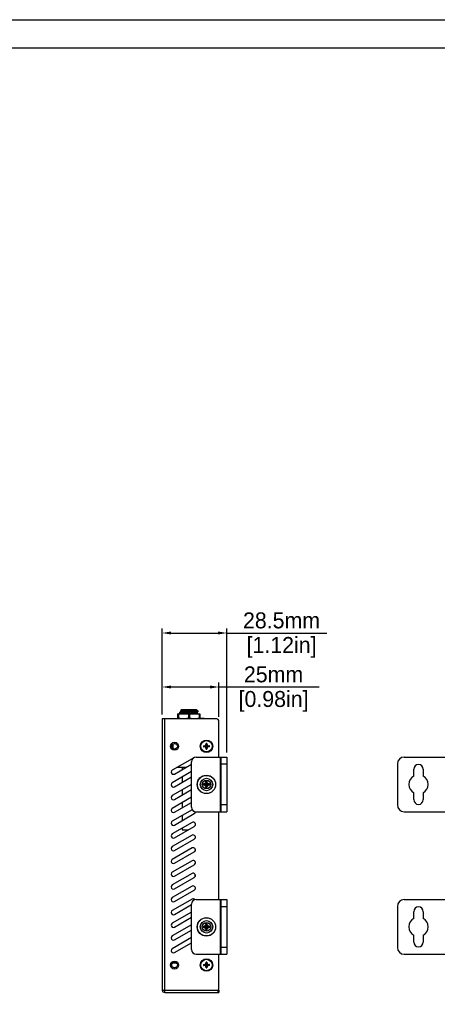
# Model space of a CAD drawing. Header units: millimetres. Extents: x 2497 to 3553, y 296 to 1027.
# Tile 5 of 6: x 3025 to 3208, y 595 to 1027. Entities that reach past the tile are written whole.
import ezdxf

# ---------------------------------------------------------------- set-up
doc = ezdxf.new("R2010")
doc.units = ezdxf.units.MM
for name, color, linetype in [('BOSS-M3X24_DXF_CONTINUOUS_LINE', 7, 'Continuous'), ('DC_GASKET_DXF_CONTINUOUS_LINE', 7, 'Continuous'), ('DC_H0100DC00DXF_CONTINUOUS_LINE', 7, 'Continuous'), ('DC_NUT_DXF_CONTINUOUS_LINE', 7, 'Continuous'), ('IPD5100-000-DXF_CONTINUOUS_LINE', 7, 'Continuous'), ('M0400PA01500DXF_CONTINUOUS_LINE', 7, 'Continuous'), ('M140000M3L70DXF_CONTINUOUS_LINE', 7, 'Continuous'), ('M1400M3L5000DXF_CONTINUOUS_LINE', 7, 'Continuous'), ('M3_L5_BLACK_DXF_CONTINUOUS_LINE', 7, 'Continuous'), ('OP_H0900R828DXF_CONTINUOUS_LINE', 7, 'Continuous'), ('RJ45_H060097DXF_CONTINUOUS_LINE', 7, 'Continuous'), ('标注', 7, 'Continuous')]:
    doc.layers.add(name, color=color, linetype=linetype)
doc.dimstyles.get("Standard").update_dxf_attribs({"dimscale": 2, "dimtxt": 3.5, "dimasz": 2, "dimexe": 1, "dimexo": 1, "dimgap": 1, "dimtad": 1, "dimtoh": 1, "dimdec": 1, "dimdsep": 46, "dimtxsty": 'Standard', "dimcen": 0, "dimclrd": 3, "dimclre": 3, "dimadec": 0, "dimazin": 0, "dimtp": 0.01, "dimtm": 0.01, "dimtfac": 1, "dimtdec": 1, "dimtofl": 0, "dimtmove": 0, "dimatfit": 3, "dimfxl": 1, "dimtfillclr": 256, "dimtolj": 1, "dimarcsym": 0})

# ---------------------------------------------------------------- blocks, each defined once
blk = doc.blocks.new('*D7')
at = {"layer": 'Defpoints', "color": 0}
for p in [(3115.51, 757.72), (3087.01, 720), (3115.51, 703.25)]:
    blk.add_point(p, dxfattribs=at)
at = {"layer": '标注', "color": 3, "lineweight": -2}
for p, q in [((3087.01, 722), (3087.01, 759.72)), ((3091.01, 757.72), (3111.51, 757.72)), ((3115.51, 705.25), (3115.51, 759.72)), ((3115.51, 757.72), (3159.41, 757.72))]:
    blk.add_line(p, q, dxfattribs=at)
at = {"layer": '标注', "color": 3}
for points in [[(3091.01, 758.39), (3091.01, 757.06), (3087.01, 757.72)], [(3111.51, 757.06), (3111.51, 758.39), (3115.51, 757.72)]]:
    blk.add_solid(points, dxfattribs=at)
at = {"layer": '标注', "color": 0, "char_height": 7, "attachment_point": 5}
for s, insert in [('\\A1;28.5mm', (3139.46, 763.22)), ('[1.12in]', (3139.46, 751.41))]:
    blk.add_mtext(s, dxfattribs=dict(at, insert=insert))
blk = doc.blocks.new('*D8')
at = {"layer": 'Defpoints', "color": 0}
for p in [(3112.01, 734.03), (3087.01, 720), (3112.01, 719)]:
    blk.add_point(p, dxfattribs=at)
at = {"layer": '标注', "color": 3, "lineweight": -2}
for p, q in [((3087.01, 722), (3087.01, 736.03)), ((3112.01, 721), (3112.01, 736.03)), ((3091.01, 734.03), (3108.01, 734.03)), ((3112.01, 734.03), (3155.91, 734.03))]:
    blk.add_line(p, q, dxfattribs=at)
at = {"layer": '标注', "color": 3}
for points in [[(3091.01, 734.69), (3091.01, 733.36), (3087.01, 734.03)], [(3108.01, 733.36), (3108.01, 734.69), (3112.01, 734.03)]]:
    blk.add_solid(points, dxfattribs=at)
at = {"layer": '标注', "color": 0, "char_height": 7, "attachment_point": 5}
for s, insert in [('\\A1;25mm', (3135.96, 739.53)), ('[0.98in]', (3135.96, 727.71))]:
    blk.add_mtext(s, dxfattribs=dict(at, insert=insert))

msp = doc.modelspace()

# ---------------------------------------------------------------- linework, layer by layer
for points in [[(2496.52, 1026.9), (3552.58, 1026.9), (3552.58, 295.64), (2496.52, 295.64)], [(3540.17, 308.05), (2508.93, 308.05), (2508.93, 1014.49), (3540.17, 1014.49)]]:
    msp.add_lwpolyline(points, close=True)
at = {"layer": 'BOSS-M3X24_DXF_CONTINUOUS_LINE', "color": 7, "linetype": 'Continuous'}
msp.add_line((3093.51, 612.75), (3091.51, 612.75), dxfattribs=at)
at = {"layer": 'DC_GASKET_DXF_CONTINUOUS_LINE', "color": 7, "linetype": 'Continuous'}
for p, q in [((3092.81, 720), (3092.81, 720.2)), ((3092.81, 720.2), (3104.81, 720.2)), ((3104.81, 720), (3104.81, 720.2))]:
    msp.add_line(p, q, dxfattribs=at)
at = {"layer": 'DC_H0100DC00DXF_CONTINUOUS_LINE', "color": 7, "linetype": 'Continuous'}
for p, q in [((3094.81, 722.56), (3094.81, 722.88)), ((3095.51, 723.29), (3094.83, 722.89)), ((3094.83, 722.55), (3095.42, 722.2)), ((3095.61, 724.2), (3095.07, 723.66)), ((3095.07, 723.66), (3095.08, 723.65)), ((3095.08, 723.65), (3095.49, 723.41)), ((3095.49, 723.42), (3095.49, 723.28)), ((3095.61, 724.2), (3102.01, 724.2)), ((3097.81, 722.42), (3098.14, 722.44)), ((3098.14, 722.44), (3098.17, 722.44)), ((3098.17, 722.44), (3099.48, 722.52)), ((3098.63, 723.57), (3098.73, 723.58)), ((3098.73, 723.58), (3098.81, 723.58)), ((3098.81, 723.58), (3098.88, 723.59)), ((3098.88, 723.59), (3099, 723.59)), ((3099.43, 722.37), (3099.49, 722.37)), ((3099.48, 722.52), (3099.64, 722.53)), ((3099.49, 722.37), (3099.79, 722.39)), ((3099.64, 722.53), (3099.81, 722.54)), ((3099.79, 722.39), (3099.82, 722.39)), ((3102.15, 724.06), (3102.01, 724.2)), ((3102.11, 722.77), (3102.8, 723.17)), ((3102.13, 723.9), (3102.13, 724.03)), ((3102.52, 723.68), (3102.13, 723.9)), ((3102.13, 722.65), (3102.13, 722.78)), ((3102.8, 722.27), (3102.13, 722.65)), ((3102.15, 724.06), (3102.15, 724.05)), ((3102.81, 723.4), (3102.32, 723.4)), ((3102.81, 723.4), (3102.58, 723.64)), ((3102.81, 723.19), (3102.8, 723.17)), ((3102.81, 723.19), (3102.81, 723.4)), ((3102.81, 722.2), (3102.81, 722.25))]:
    msp.add_line(p, q, dxfattribs=at)
for points, knots in [([(3102.72, 723.15), (3102.65, 723.13), (3102.46, 723.1), (3102.12, 723.07), (3101.67, 723.03), (3101.12, 723), (3100.5, 722.96), (3099.82, 722.93), (3099.11, 722.89), (3098.39, 722.86), (3097.68, 722.82), (3097.01, 722.78), (3096.4, 722.75), (3095.87, 722.71), (3095.49, 722.68), (3095.23, 722.66), (3095.09, 722.64), (3094.97, 722.62), (3094.89, 722.6), (3094.84, 722.59), (3094.81, 722.57), (3094.81, 722.56)], [0, 0, 0, 0, 0.028222, 0.071763, 0.129295, 0.198905, 0.278304, 0.364854, 0.455677, 0.547755, 0.638026, 0.723486, 0.801295, 0.86888, 0.923988, 0.946295, 0.964856, 0.979509, 0.990183, 0.996889, 1, 1, 1, 1]), ([(3094.81, 722.88), (3094.81, 722.88), (3094.81, 722.89), (3094.82, 722.89), (3094.83, 722.89)], [0, 0, 0, 0, 0.187992, 1, 1, 1, 1]), ([(3094.81, 722.56), (3094.81, 722.56), (3094.81, 722.55), (3094.82, 722.55), (3094.83, 722.55)], [0, 0, 0, 0, 0.187957, 1, 1, 1, 1]), ([(3094.83, 722.89), (3094.84, 722.9), (3094.87, 722.91), (3094.98, 722.94), (3095.17, 722.96), (3095.46, 722.99), (3095.84, 723.02), (3096.3, 723.05), (3096.82, 723.09), (3097.39, 723.12), (3098.2, 723.16), (3099.24, 723.21), (3100.42, 723.27), (3101.44, 723.33), (3102.06, 723.37), (3102.32, 723.4)], [0, 0, 0, 0, 0.005743, 0.014668, 0.042105, 0.081897, 0.133044, 0.194316, 0.264131, 0.34076, 0.422235, 0.591447, 0.75472, 0.895623, 1, 1, 1, 1]), ([(3102.02, 724.02), (3101.95, 724.01), (3101.76, 723.99), (3101.27, 723.96), (3100.46, 723.92), (3099.34, 723.88), (3098.34, 723.84), (3097.53, 723.82), (3096.96, 723.79), (3096.45, 723.77), (3096, 723.75), (3095.68, 723.73), (3095.46, 723.72), (3095.33, 723.71), (3095.23, 723.7), (3095.16, 723.69), (3095.11, 723.68), (3095.08, 723.67), (3095.07, 723.66)], [0, 0, 0, 0, 0.033122, 0.081017, 0.214057, 0.381229, 0.560895, 0.648359, 0.73064, 0.805275, 0.870092, 0.9232, 0.944901, 0.963166, 0.977855, 0.988893, 0.996255, 1, 1, 1, 1]), ([(3095.49, 723.42), (3095.49, 723.43), (3095.51, 723.44), (3095.56, 723.46), (3095.62, 723.48), (3095.76, 723.5), (3096, 723.53), (3096.35, 723.57), (3096.78, 723.6), (3097.27, 723.64), (3097.82, 723.67), (3098.4, 723.71), (3098.99, 723.74), (3099.75, 723.79), (3100.46, 723.83), (3101.11, 723.88), (3101.49, 723.92), (3101.79, 723.95), (3101.96, 723.98), (3102.02, 723.99)], [0, 0, 0, 0, 0.003427, 0.010164, 0.020711, 0.035129, 0.075231, 0.129282, 0.195614, 0.272078, 0.35622, 0.445311, 0.536474, 0.626746, 0.793078, 0.863766, 0.922974, 0.968865, 1, 1, 1, 1]), ([(3095.51, 723.29), (3095.51, 723.29), (3095.52, 723.3), (3095.54, 723.3), (3095.54, 723.3)], [0, 0, 0, 0, 0.210944, 1, 1, 1, 1]), ([(3095.54, 723.3), (3095.59, 723.32), (3095.71, 723.34), (3095.94, 723.38), (3096.25, 723.41), (3096.63, 723.44), (3097.07, 723.47), (3097.74, 723.52), (3098.27, 723.55), (3098.63, 723.57)], [0, 0, 0, 0, 0.046895, 0.121675, 0.222482, 0.346638, 0.490682, 0.650626, 1, 1, 1, 1]), ([(3095.54, 722.2), (3095.57, 722.21), (3095.66, 722.23), (3095.82, 722.26), (3096.04, 722.29), (3096.44, 722.33), (3097.03, 722.37), (3097.54, 722.4), (3097.81, 722.42)], [0, 0, 0, 0, 0.046505, 0.119038, 0.216398, 0.336987, 0.638194, 1, 1, 1, 1]), ([(3096.78, 722.2), (3096.98, 722.22), (3097.86, 722.28), (3098.75, 722.33), (3099.43, 722.37)], [0, 0, 0, 0, 0.225071, 1, 1, 1, 1]), ([(3099, 723.59), (3099.21, 723.61), (3099.61, 723.63), (3100.19, 723.67), (3100.73, 723.7), (3101.2, 723.74), (3101.58, 723.78), (3101.84, 723.81), (3101.99, 723.84), (3102.06, 723.85), (3102.11, 723.87), (3102.13, 723.89), (3102.13, 723.9)], [0, 0, 0, 0, 0.196728, 0.384351, 0.556164, 0.706124, 0.828855, 0.920196, 0.953055, 0.977111, 0.992414, 1, 1, 1, 1]), ([(3099.81, 722.54), (3100.09, 722.56), (3100.59, 722.59), (3101.19, 722.64), (3101.58, 722.68), (3101.8, 722.7), (3101.97, 722.73), (3102.05, 722.75), (3102.09, 722.76)], [0, 0, 0, 0, 0.361381, 0.662389, 0.783001, 0.880471, 0.953166, 1, 1, 1, 1]), ([(3099.82, 722.39), (3099.98, 722.4), (3100.29, 722.42), (3100.74, 722.46), (3101.13, 722.49), (3101.47, 722.52), (3101.74, 722.55), (3101.94, 722.58), (3102.06, 722.6), (3102.12, 722.62), (3102.13, 722.64), (3102.13, 722.65)], [0, 0, 0, 0, 0.207752, 0.399666, 0.571039, 0.71759, 0.835859, 0.922914, 0.977154, 0.991971, 1, 1, 1, 1]), ([(3102.11, 724.03), (3102.1, 724.03), (3102.07, 724.03), (3102.05, 724.02), (3102.02, 724.02)], [0, 0, 0, 0, 0.208162, 1, 1, 1, 1]), ([(3102.02, 723.99), (3102.03, 724), (3102.06, 724), (3102.08, 724.01), (3102.1, 724.02)], [0, 0, 0, 0, 0.297923, 1, 1, 1, 1]), ([(3102.09, 722.76), (3102.09, 722.76), (3102.1, 722.77), (3102.11, 722.77), (3102.11, 722.77)], [0, 0, 0, 0, 0.282834, 1, 1, 1, 1]), ([(3102.14, 724.04), (3102.13, 724.04), (3102.12, 724.04), (3102.11, 724.03), (3102.11, 724.03)], [0, 0, 0, 0, 0.213349, 1, 1, 1, 1]), ([(3102.32, 723.4), (3102.37, 723.42), (3102.44, 723.44), (3102.53, 723.49), (3102.58, 723.52), (3102.62, 723.58), (3102.59, 723.62), (3102.58, 723.64)], [0, 0, 0, 0, 0.399764, 0.55172, 0.672864, 0.838783, 1, 1, 1, 1]), ([(3102.58, 723.64), (3102.57, 723.64), (3102.55, 723.66), (3102.53, 723.67), (3102.52, 723.68)], [0, 0, 0, 0, 0.217271, 1, 1, 1, 1]), ([(3102.81, 722.25), (3102.81, 722.25), (3102.8, 722.23), (3102.76, 722.22), (3102.72, 722.21), (3102.69, 722.2)], [0, 0, 0, 0, 0.106634, 0.299463, 1, 1, 1, 1]), ([(3102.8, 723.17), (3102.79, 723.17), (3102.77, 723.16), (3102.74, 723.15), (3102.72, 723.15)], [0, 0, 0, 0, 0.178829, 1, 1, 1, 1]), ([(3102.8, 722.27), (3102.8, 722.27), (3102.81, 722.26), (3102.81, 722.26), (3102.81, 722.25)], [0, 0, 0, 0, 0.336659, 1, 1, 1, 1])]:
    msp.add_open_spline(points, degree=3, knots=knots, dxfattribs=at)
for points in [[(3102.1, 724.02), (3102.1, 724.02), (3102.11, 724.02), (3102.11, 724.02)], [(3102.15, 724.05), (3102.15, 724.04), (3102.14, 724.04), (3102.14, 724.04)]]:
    msp.add_open_spline(points, degree=3, dxfattribs=at)
at = {"layer": 'DC_NUT_DXF_CONTINUOUS_LINE', "color": 7, "linetype": 'Continuous'}
for p, q in [((3094.01, 720.2), (3094.01, 722.2)), ((3094.07, 722.2), (3094.01, 722.2)), ((3094.07, 722.2), (3103.55, 722.2)), ((3094.26, 721.99), (3094.26, 720.41)), ((3098.56, 721.99), (3098.56, 720.41)), ((3099.06, 721.99), (3099.06, 720.41)), ((3103.36, 721.99), (3103.36, 720.41)), ((3103.55, 722.2), (3103.61, 722.2)), ((3103.61, 722.2), (3103.61, 720.2))]:
    msp.add_line(p, q, dxfattribs=at)
for points, knots in [([(3094.01, 721.99), (3094.01, 721.99), (3094.02, 721.98), (3094.03, 721.96), (3094.05, 721.96), (3094.08, 721.95), (3094.12, 721.96), (3094.18, 721.97), (3094.23, 721.98), (3094.26, 721.99)], [0, 0, 0, 0, 0.060797, 0.125001, 0.206868, 0.314238, 0.449258, 0.610836, 1, 1, 1, 1]), ([(3098.56, 721.99), (3098.39, 722.05), (3098.03, 722.13), (3097.49, 722.18), (3096.95, 722.2), (3096.41, 722.2), (3095.87, 722.2), (3095.33, 722.18), (3094.79, 722.13), (3094.43, 722.05), (3094.26, 721.99)], [0, 0, 0, 0, 0.125509, 0.250421, 0.375204, 0.499974, 0.624745, 0.749532, 0.874456, 1, 1, 1, 1]), ([(3098.56, 721.99), (3098.58, 721.99), (3098.66, 721.97), (3098.75, 721.96), (3098.81, 721.96)], [0, 0, 0, 0, 0.236122, 1, 1, 1, 1]), ([(3098.81, 721.96), (3098.83, 721.96), (3098.92, 721.96), (3099, 721.97), (3099.06, 721.99)], [0, 0, 0, 0, 0.260899, 1, 1, 1, 1]), ([(3103.36, 721.99), (3103.19, 722.05), (3102.83, 722.13), (3102.29, 722.18), (3101.75, 722.2), (3101.21, 722.2), (3100.67, 722.2), (3100.13, 722.18), (3099.59, 722.13), (3099.23, 722.05), (3099.06, 721.99)], [0, 0, 0, 0, 0.125542, 0.25046, 0.375239, 0.5, 0.62476, 0.749539, 0.874457, 1, 1, 1, 1]), ([(3103.36, 721.99), (3103.4, 721.98), (3103.44, 721.97), (3103.51, 721.96), (3103.54, 721.95), (3103.57, 721.96), (3103.59, 721.96), (3103.61, 721.98), (3103.61, 721.99), (3103.61, 721.99)], [0, 0, 0, 0, 0.389217, 0.550776, 0.685807, 0.793143, 0.875005, 0.939178, 1, 1, 1, 1]), ([(3094.26, 720.41), (3094.23, 720.42), (3094.18, 720.43), (3094.12, 720.45), (3094.08, 720.45), (3094.05, 720.45), (3094.03, 720.44), (3094.02, 720.43), (3094.01, 720.41), (3094.01, 720.41)], [0, 0, 0, 0, 0.389215, 0.550774, 0.685807, 0.793143, 0.875005, 0.939178, 1, 1, 1, 1]), ([(3094.26, 720.41), (3094.43, 720.35), (3094.79, 720.27), (3095.33, 720.22), (3095.87, 720.21), (3096.41, 720.2), (3096.95, 720.21), (3097.49, 720.22), (3098.03, 720.27), (3098.39, 720.35), (3098.56, 720.41)], [0, 0, 0, 0, 0.125542, 0.25046, 0.375239, 0.5, 0.62476, 0.749539, 0.874457, 1, 1, 1, 1]), ([(3098.81, 720.45), (3098.79, 720.45), (3098.71, 720.44), (3098.62, 720.43), (3098.56, 720.41)], [0, 0, 0, 0, 0.260899, 1, 1, 1, 1]), ([(3099.06, 720.41), (3099.04, 720.42), (3098.96, 720.44), (3098.88, 720.45), (3098.81, 720.45)], [0, 0, 0, 0, 0.236122, 1, 1, 1, 1]), ([(3099.06, 720.41), (3099.23, 720.35), (3099.59, 720.27), (3100.13, 720.22), (3100.67, 720.21), (3101.21, 720.2), (3101.75, 720.21), (3102.29, 720.22), (3102.83, 720.27), (3103.19, 720.35), (3103.36, 720.41)], [0, 0, 0, 0, 0.125509, 0.250421, 0.375204, 0.499974, 0.624744, 0.749531, 0.874455, 1, 1, 1, 1]), ([(3103.61, 720.41), (3103.61, 720.41), (3103.61, 720.43), (3103.59, 720.44), (3103.57, 720.45), (3103.54, 720.45), (3103.51, 720.45), (3103.44, 720.43), (3103.4, 720.42), (3103.36, 720.41)], [0, 0, 0, 0, 0.060797, 0.125, 0.206867, 0.314237, 0.449257, 0.610836, 1, 1, 1, 1])]:
    msp.add_open_spline(points, degree=3, knots=knots, dxfattribs=at)
at = {"layer": 'IPD5100-000-DXF_CONTINUOUS_LINE', "color": 7, "linetype": 'Continuous'}
for p, q in [((3087.01, 720), (3087.01, 601)), ((3111.01, 720), (3087.01, 720)), ((3088.21, 600), (3088.21, 720)), ((3112.01, 703.25), (3112.01, 719)), ((3092.51, 709.75), (3092.51, 709.25)), ((3092.51, 706.25), (3092.51, 706.75)), ((3100.17, 702.57), (3091.51, 697.57)), ((3092.51, 695.84), (3100.01, 700.17)), ((3100.01, 696.87), (3091.51, 691.97)), ((3092.51, 690.24), (3100.01, 694.57)), ((3100.01, 691.27), (3091.51, 686.37)), ((3092.51, 684.64), (3100.01, 688.97)), ((3100.01, 685.67), (3091.51, 680.77)), ((3092.51, 679.04), (3100.01, 683.37)), ((3100.17, 680.17), (3091.51, 675.17)), ((3112.01, 640.75), (3112.01, 679.25)), ((3100.17, 674.57), (3091.51, 669.57)), ((3092.51, 673.44), (3101.17, 678.44)), ((3092.51, 667.84), (3101.17, 672.84)), ((3100.17, 668.97), (3091.51, 663.97)), ((3092.51, 662.24), (3101.17, 667.24)), ((3100.17, 663.37), (3091.51, 658.37)), ((3092.51, 656.64), (3101.17, 661.64)), ((3100.17, 657.77), (3091.51, 652.77)), ((3092.51, 651.04), (3101.17, 656.04)), ((3100.17, 652.17), (3091.51, 647.17)), ((3092.51, 645.44), (3101.17, 650.44)), ((3100.17, 646.57), (3091.51, 641.57)), ((3092.51, 639.84), (3101.17, 644.84)), ((3100.17, 640.97), (3091.51, 635.97)), ((3100.01, 635.27), (3091.51, 630.37)), ((3092.51, 634.24), (3100.01, 638.57)), ((3092.51, 628.64), (3100.01, 632.97)), ((3100.01, 629.67), (3091.51, 624.77)), ((3092.51, 623.04), (3100.01, 627.37)), ((3100.01, 624.07), (3091.51, 619.17)), ((3092.51, 617.44), (3100.01, 621.77)), ((3092.51, 613.75), (3092.51, 613.25)), ((3112.01, 601.5), (3112.01, 616.75)), ((3092.51, 610.25), (3092.51, 610.75)), ((3087.01, 601), (3112.01, 601)), ((3087.72, 601), (3087.1, 600.75)), ((3111.51, 601), (3111.51, 600)), ((3112.01, 601), (3112.01, 600)), ((3088.21, 600), (3112.01, 600))]:
    msp.add_line(p, q, dxfattribs=at)
for centre, radius in [((3092.51, 708), 1.75), ((3092.51, 708), 1.25), ((3106.51, 708), 2.75), ((3092.51, 612), 1.75), ((3106.51, 612), 2.75), ((3092.51, 612), 1.25)]:
    msp.add_circle(centre, radius, dxfattribs=at)
for centre, radius, start, end in [((3111.01, 719), 1, 0, 90), ((3100.67, 701.7), 1, 92.2896, 120), ((3092.01, 696.7), 1, 120, 300), ((3092.01, 691.1), 1, 120, 300), ((3092.01, 685.5), 1, 120, 300), ((3092.01, 679.9), 1, 120, 300), ((3100.67, 679.3), 1, 112.1486, 120), ((3100.67, 679.3), 1, 300, 358.8848), ((3092.01, 674.3), 1, 120, 300), ((3100.67, 673.7), 1, 300, 120), ((3092.01, 668.7), 1, 120, 300), ((3100.67, 668.1), 1, 300, 120), ((3092.01, 663.1), 1, 120, 300), ((3100.67, 662.5), 1, 300, 120), ((3092.01, 657.5), 1, 120, 300), ((3100.67, 656.9), 1, 300, 120), ((3092.01, 651.9), 1, 120, 300), ((3100.67, 651.3), 1, 300, 120), ((3092.01, 646.3), 1, 120, 300), ((3100.67, 645.7), 1, 300, 120), ((3092.01, 640.7), 1, 120, 300), ((3100.67, 640.1), 1, 35.3706, 120), ((3092.01, 635.1), 1, 120, 300), ((3092.01, 629.5), 1, 120, 300), ((3092.01, 623.9), 1, 120, 300), ((3092.01, 618.3), 1, 120, 300), ((3088.21, 601.2), 1.2, 180, 183.8251), ((3088.21, 601.2), 1.2, 189.6065, 270), ((3088.21, 601.2), 0.2, 262.4565, 270), ((3111.51, 601.5), 0.5, 270, 0)]:
    msp.add_arc(centre, radius, start, end, dxfattribs=at)
at = {"layer": 'M0400PA01500DXF_CONTINUOUS_LINE', "color": 7, "linetype": 'Continuous'}
for p, q in [((3100.01, 681.25), (3100.01, 701.25)), ((3102.01, 703.25), (3115.51, 703.25)), ((3112.51, 703.25), (3112.51, 679.25)), ((3113.01, 679.25), (3113.01, 703.25)), ((3113.01, 700.25), (3115.51, 700.25)), ((3115.51, 703.25), (3115.51, 679.25)), ((3190.32, 700.25), (3190.32, 682.25)), ((3193.32, 703.25), (3214.82, 703.25)), ((3197.47, 694.95), (3197.47, 697.9)), ((3201.67, 697.9), (3201.67, 694.95)), ((3197.47, 684.6), (3197.47, 687.56)), ((3201.67, 687.56), (3201.67, 684.6)), ((3102.01, 679.25), (3115.51, 679.25)), ((3115.51, 682.25), (3113.01, 682.25)), ((3193.32, 679.25), (3214.82, 679.25)), ((3102.01, 640.75), (3115.51, 640.75)), ((3112.51, 640.75), (3112.51, 616.75)), ((3113.01, 616.75), (3113.01, 640.75)), ((3115.51, 640.75), (3115.51, 616.75)), ((3193.32, 640.75), (3214.82, 640.75)), ((3100.01, 618.75), (3100.01, 638.75)), ((3113.01, 637.75), (3115.51, 637.75)), ((3190.32, 637.75), (3190.32, 619.75)), ((3197.47, 632.45), (3197.47, 635.4)), ((3201.67, 635.4), (3201.67, 632.45)), ((3197.47, 622.1), (3197.47, 625.06)), ((3201.67, 625.06), (3201.67, 622.1)), ((3115.51, 619.75), (3113.01, 619.75)), ((3102.01, 616.75), (3115.51, 616.75)), ((3193.32, 616.75), (3214.82, 616.75))]:
    msp.add_line(p, q, dxfattribs=at)
for centre in [(3106.51, 691.25), (3106.51, 628.75)]:
    msp.add_circle(centre, 4.04, dxfattribs=at)
for centre, radius, start, end in [((3102.01, 701.25), 2, 90, 180), ((3193.32, 700.25), 3, 90, 180), ((3199.57, 697.9), 2.1, 0, 180), ((3199.57, 691.25), 4.25, 119.6116, 240.3884), ((3199.57, 691.25), 4.25, 299.6116, 60.3884), ((3199.57, 684.6), 2.1, 180, 0), ((3102.01, 681.25), 2, 180, 270), ((3193.32, 682.25), 3, 180, 270), ((3102.01, 638.75), 2, 90, 180), ((3193.32, 637.75), 3, 90, 180), ((3199.57, 635.4), 2.1, 0, 180), ((3199.57, 628.75), 4.25, 119.6116, 240.3884), ((3199.57, 628.75), 4.25, 299.6116, 60.3884), ((3102.01, 618.75), 2, 180, 270), ((3193.32, 619.75), 3, 180, 270), ((3199.57, 622.1), 2.1, 180, 0)]:
    msp.add_arc(centre, radius, start, end, dxfattribs=at)
at = {"layer": 'M140000M3L70DXF_CONTINUOUS_LINE', "color": 7, "linetype": 'Continuous'}
msp.add_line((3101.61, 650.97), (3101.61, 651.64), dxfattribs=at)
at = {"layer": 'M1400M3L5000DXF_CONTINUOUS_LINE', "color": 7, "linetype": 'Continuous'}
for p, q in [((3105.07, 691.45), (3106.34, 691.27)), ((3106.37, 691.27), (3105.25, 691.46)), ((3106.49, 691.42), (3106.31, 692.7)), ((3106.31, 692.52), (3106.49, 691.39)), ((3106.54, 691.42), (3106.71, 692.7)), ((3106.72, 692.52), (3106.54, 691.39)), ((3107.78, 691.46), (3106.65, 691.27)), ((3106.68, 691.27), (3107.96, 691.45)), ((3105.07, 691.05), (3106.34, 691.23)), ((3106.37, 691.23), (3105.25, 691.05)), ((3106.49, 691.11), (3106.31, 689.99)), ((3106.31, 689.81), (3106.49, 691.08)), ((3106.34, 691.27), (3106.37, 691.27)), ((3106.34, 691.23), (3106.37, 691.23)), ((3106.49, 691.39), (3106.49, 691.42)), ((3106.49, 691.08), (3106.49, 691.11)), ((3106.54, 691.42), (3106.54, 691.39)), ((3106.54, 691.08), (3106.54, 691.11)), ((3106.54, 691.11), (3106.72, 689.99)), ((3106.71, 689.81), (3106.54, 691.08)), ((3106.65, 691.27), (3106.68, 691.27)), ((3106.65, 691.23), (3106.68, 691.23)), ((3107.78, 691.05), (3106.65, 691.23)), ((3106.68, 691.23), (3107.96, 691.05)), ((3105.07, 628.95), (3106.34, 628.77)), ((3105.07, 628.55), (3106.34, 628.73)), ((3106.37, 628.77), (3105.25, 628.96)), ((3106.37, 628.73), (3105.25, 628.55)), ((3106.49, 628.92), (3106.31, 630.2)), ((3106.31, 630.02), (3106.49, 628.89)), ((3106.49, 628.61), (3106.31, 627.49)), ((3106.31, 627.31), (3106.49, 628.58)), ((3106.34, 628.77), (3106.37, 628.77)), ((3106.34, 628.73), (3106.37, 628.73)), ((3106.49, 628.89), (3106.49, 628.92)), ((3106.49, 628.58), (3106.49, 628.61)), ((3106.54, 628.92), (3106.71, 630.2)), ((3106.72, 630.02), (3106.54, 628.89)), ((3106.54, 628.92), (3106.54, 628.89)), ((3106.54, 628.61), (3106.72, 627.49)), ((3106.54, 628.58), (3106.54, 628.61)), ((3106.71, 627.31), (3106.54, 628.58)), ((3107.78, 628.96), (3106.65, 628.77)), ((3106.65, 628.77), (3106.68, 628.77)), ((3106.65, 628.73), (3106.68, 628.73)), ((3107.78, 628.55), (3106.65, 628.73)), ((3106.68, 628.77), (3107.96, 628.95)), ((3106.68, 628.73), (3107.96, 628.55))]:
    msp.add_line(p, q, dxfattribs=at)
for centre, radius in [((3106.51, 691.25), 4), ((3106.51, 691.25), 2.75), ((3106.51, 691.25), 1.89), ((3106.51, 628.75), 4), ((3106.51, 628.75), 2.75), ((3106.51, 628.75), 1.89)]:
    msp.add_circle(centre, radius, dxfattribs=at)
for centre, radius, start, end in [((3106.51, 691.25), 1.46, 172.1806, 187.8164), ((3106.44, 660.97), 30.51, 92.2416, 92.5785), ((3106.51, 691.25), 1.46, 82.1851, 97.8149), ((3136.99, 691.32), 30.71, 177.4226, 177.7573), ((3076.21, 691.32), 30.53, 2.2417, 2.5784), ((3106.58, 660.79), 30.69, 87.4225, 87.7575), ((3106.51, 691.25), 1.46, 352.1806, 7.8164), ((3106.45, 721.71), 30.69, 267.4225, 267.7575), ((3136.81, 691.18), 30.53, 182.2417, 182.5784), ((3106.51, 691.25), 1.46, 262.1851, 277.8149), ((3106.51, 691.25), 0.17, 172.1881, 187.8149), ((3106.51, 691.25), 0.17, 82.1881, 97.8149), ((3106.51, 691.25), 0.17, 262.1881, 277.8149), ((3106.51, 691.25), 0.17, 352.1881, 7.8149), ((3076.03, 691.19), 30.71, 357.4226, 357.7573), ((3106.58, 721.53), 30.51, 272.2416, 272.5785), ((3106.51, 628.75), 1.46, 172.1806, 187.8164), ((3106.44, 598.47), 30.51, 92.2416, 92.5785), ((3106.45, 659.21), 30.69, 267.4225, 267.7575), ((3106.51, 628.75), 1.46, 82.1851, 97.8149), ((3136.99, 628.82), 30.71, 177.4226, 177.7573), ((3136.81, 628.68), 30.53, 182.2417, 182.5784), ((3106.51, 628.75), 1.46, 262.1851, 277.8149), ((3106.51, 628.75), 0.17, 172.1881, 187.8149), ((3106.51, 628.75), 0.17, 82.1881, 97.8149), ((3106.51, 628.75), 0.17, 262.1881, 277.8149), ((3106.51, 628.75), 0.17, 352.1881, 7.8149), ((3076.21, 628.82), 30.53, 2.2417, 2.5784), ((3076.03, 628.69), 30.71, 357.4226, 357.7573), ((3106.58, 598.29), 30.69, 87.4225, 87.7575), ((3106.58, 659.03), 30.51, 272.2416, 272.5785), ((3106.51, 628.75), 1.46, 352.1806, 7.8164)]:
    msp.add_arc(centre, radius, start, end, dxfattribs=at)
for centre, major_axis, start_param, end_param in [((3106.37, 691.39), (-0.008, -0.119), 0.066734, 1.637608), ((3106.37, 691.11), (0.008, -0.119), 1.503985, 3.074859), ((3106.65, 691.39), (-0.008, 0.119), 1.503985, 3.074859), ((3106.65, 691.11), (0.008, 0.119), 0.066734, 1.637608), ((3106.37, 628.89), (-0.008, -0.119), 0.066734, 1.637608), ((3106.37, 628.61), (0.008, -0.119), 1.503985, 3.074859), ((3106.65, 628.89), (-0.008, 0.119), 1.503985, 3.074859), ((3106.65, 628.61), (0.008, 0.119), 0.066734, 1.637608)]:
    msp.add_ellipse(centre, major_axis=major_axis, ratio=1, start_param=start_param, end_param=end_param, dxfattribs=at)
for points in [[(3106.31, 692.52), (3106.3, 692.38), (3106.24, 692.19), (3106.09, 691.96), (3105.96, 691.8), (3105.81, 691.67), (3105.58, 691.53), (3105.38, 691.46), (3105.25, 691.46)], [(3107.78, 691.46), (3107.64, 691.46), (3107.45, 691.53), (3107.22, 691.67), (3107.06, 691.8), (3106.93, 691.96), (3106.79, 692.19), (3106.72, 692.38), (3106.72, 692.52)], [(3105.25, 691.05), (3105.38, 691.04), (3105.58, 690.98), (3105.81, 690.83), (3105.96, 690.7), (3106.09, 690.54), (3106.24, 690.32), (3106.3, 690.12), (3106.31, 689.99)], [(3106.72, 689.99), (3106.72, 690.12), (3106.79, 690.32), (3106.93, 690.54), (3107.06, 690.7), (3107.22, 690.83), (3107.45, 690.98), (3107.64, 691.04), (3107.78, 691.05)], [(3106.31, 630.02), (3106.3, 629.88), (3106.24, 629.69), (3106.09, 629.46), (3105.96, 629.3), (3105.81, 629.17), (3105.58, 629.03), (3105.38, 628.96), (3105.25, 628.96)], [(3105.25, 628.55), (3105.38, 628.54), (3105.58, 628.48), (3105.81, 628.33), (3105.96, 628.2), (3106.09, 628.04), (3106.24, 627.82), (3106.3, 627.62), (3106.31, 627.49)], [(3107.78, 628.96), (3107.64, 628.96), (3107.45, 629.03), (3107.22, 629.17), (3107.06, 629.3), (3106.93, 629.46), (3106.79, 629.69), (3106.72, 629.88), (3106.72, 630.02)], [(3106.72, 627.49), (3106.72, 627.62), (3106.79, 627.82), (3106.93, 628.04), (3107.06, 628.2), (3107.22, 628.33), (3107.45, 628.48), (3107.64, 628.54), (3107.78, 628.55)]]:
    msp.add_open_spline(points, degree=3, knots=[0, 0, 0, 0, 0.247759, 0.373691, 0.5, 0.626309, 0.752241, 1, 1, 1, 1], dxfattribs=at)
at = {"layer": 'M3_L5_BLACK_DXF_CONTINUOUS_LINE', "color": 7, "linetype": 'Continuous'}
for p, q in [((3106.34, 709.11), (3106.34, 709.29)), ((3106.34, 709.29), (3106.49, 708.13)), ((3106.34, 709.11), (3106.49, 708.11)), ((3106.51, 709.3), (3106.51, 708.13)), ((3106.69, 709.29), (3106.53, 708.13)), ((3106.69, 709.11), (3106.53, 708.11)), ((3106.69, 709.29), (3106.69, 709.11)), ((3106.38, 708), (3105.21, 708)), ((3105.22, 708.18), (3105.4, 708.18)), ((3105.22, 708.18), (3106.38, 708.02)), ((3105.22, 707.82), (3106.38, 707.98)), ((3105.22, 707.82), (3105.4, 707.82)), ((3105.4, 708.18), (3106.4, 708.02)), ((3105.4, 707.82), (3106.4, 707.98)), ((3106.34, 706.89), (3106.49, 707.89)), ((3106.34, 706.71), (3106.49, 707.87)), ((3106.34, 706.71), (3106.34, 706.89)), ((3106.4, 708.02), (3106.38, 708.02)), ((3106.4, 707.98), (3106.38, 707.98)), ((3106.49, 708.13), (3106.49, 708.11)), ((3106.49, 707.89), (3106.49, 707.87)), ((3106.51, 707.87), (3106.51, 706.7)), ((3106.53, 708.11), (3106.53, 708.13)), ((3106.53, 707.87), (3106.53, 707.89)), ((3106.69, 706.89), (3106.53, 707.89)), ((3106.69, 706.71), (3106.53, 707.87)), ((3107.63, 708.18), (3106.62, 708.02)), ((3106.62, 708.02), (3106.64, 708.02)), ((3106.62, 707.98), (3106.64, 707.98)), ((3107.63, 707.82), (3106.62, 707.98)), ((3107.8, 708.18), (3106.64, 708.02)), ((3106.64, 708), (3107.81, 708)), ((3107.8, 707.82), (3106.64, 707.98)), ((3106.69, 706.89), (3106.69, 706.71)), ((3107.8, 708.18), (3107.63, 708.18)), ((3107.8, 707.82), (3107.63, 707.82)), ((3106.38, 612), (3105.21, 612)), ((3105.22, 612.18), (3105.4, 612.18)), ((3105.22, 612.18), (3106.38, 612.02)), ((3105.22, 611.82), (3106.38, 611.98)), ((3105.22, 611.82), (3105.4, 611.82)), ((3105.4, 612.18), (3106.4, 612.02)), ((3105.4, 611.82), (3106.4, 611.98)), ((3106.34, 613.29), (3106.49, 612.13)), ((3106.34, 613.11), (3106.34, 613.29)), ((3106.34, 613.11), (3106.49, 612.11)), ((3106.34, 610.89), (3106.49, 611.89)), ((3106.34, 610.71), (3106.49, 611.87)), ((3106.34, 610.71), (3106.34, 610.89)), ((3106.4, 612.02), (3106.38, 612.02)), ((3106.4, 611.98), (3106.38, 611.98)), ((3106.49, 612.13), (3106.49, 612.11)), ((3106.49, 611.89), (3106.49, 611.87)), ((3106.51, 613.3), (3106.51, 612.13)), ((3106.51, 611.87), (3106.51, 610.7)), ((3106.69, 613.29), (3106.53, 612.13)), ((3106.69, 613.11), (3106.53, 612.11)), ((3106.53, 612.11), (3106.53, 612.13)), ((3106.69, 610.89), (3106.53, 611.89)), ((3106.53, 611.87), (3106.53, 611.89)), ((3106.69, 610.71), (3106.53, 611.87)), ((3107.63, 612.18), (3106.62, 612.02)), ((3106.62, 612.02), (3106.64, 612.02)), ((3106.62, 611.98), (3106.64, 611.98)), ((3107.63, 611.82), (3106.62, 611.98)), ((3107.8, 612.18), (3106.64, 612.02)), ((3106.64, 612), (3107.81, 612)), ((3107.8, 611.82), (3106.64, 611.98)), ((3106.69, 613.29), (3106.69, 613.11)), ((3106.69, 610.89), (3106.69, 610.71)), ((3107.8, 612.18), (3107.63, 612.18)), ((3107.8, 611.82), (3107.63, 611.82))]:
    msp.add_line(p, q, dxfattribs=at)
for centre in [(3106.51, 708), (3106.51, 612)]:
    msp.add_circle(centre, 2.5, dxfattribs=at)
for centre, radius, start, end in [((3105.4, 709.11), 0.936, 270, 0), ((3106.51, 708), 1.3, 90.0045, 97.8119), ((3106.51, 708), 1.3, 82.1881, 89.9955), ((3107.63, 709.11), 0.936, 180, 270), ((3106.51, 708), 1.3, 172.1881, 179.9955), ((3106.51, 708), 1.3, 180.0045, 187.8119), ((3105.4, 706.89), 0.936, 360, 90), ((3106.51, 708), 1.3, 262.1881, 269.9955), ((3106.51, 708), 0.13, 172.1881, 187.8119), ((3106.4, 708.11), 0.0936, 270, 0), ((3106.4, 707.89), 0.0936, 360, 90), ((3106.51, 708), 0.13, 90.0045, 97.8119), ((3106.51, 708), 0.13, 262.1881, 269.9955), ((3106.51, 708), 0.13, 82.1881, 89.9955), ((3106.51, 708), 0.13, 270.0045, 277.8119), ((3106.51, 708), 1.3, 270.0045, 277.8119), ((3106.62, 708.11), 0.0936, 180, 270), ((3106.62, 707.89), 0.0936, 90, 180), ((3106.51, 708), 0.13, 352.1881, 7.8119), ((3107.63, 706.89), 0.936, 90, 180), ((3106.51, 708), 1.3, 0.0045, 7.8119), ((3106.51, 708), 1.3, 352.1881, 359.9955), ((3106.51, 612), 1.3, 172.1881, 179.9955), ((3106.51, 612), 1.3, 180.0045, 187.8119), ((3105.4, 613.11), 0.936, 270, 0), ((3105.4, 610.89), 0.936, 360, 90), ((3106.51, 612), 1.3, 90.0045, 97.8119), ((3106.51, 612), 1.3, 262.1881, 269.9955), ((3106.51, 612), 0.13, 172.1881, 187.8119), ((3106.4, 612.11), 0.0936, 270, 0), ((3106.4, 611.89), 0.0936, 360, 90), ((3106.51, 612), 0.13, 90.0045, 97.8119), ((3106.51, 612), 0.13, 262.1881, 269.9955), ((3106.51, 612), 1.3, 82.1881, 89.9955), ((3106.51, 612), 0.13, 82.1881, 89.9955), ((3106.51, 612), 0.13, 270.0045, 277.8119), ((3106.51, 612), 1.3, 270.0045, 277.8119), ((3106.62, 612.11), 0.0936, 180, 270), ((3106.62, 611.89), 0.0936, 90, 180), ((3106.51, 612), 0.13, 352.1881, 7.8119), ((3107.63, 613.11), 0.936, 180, 270), ((3107.63, 610.89), 0.936, 90, 180), ((3106.51, 612), 1.3, 0.0045, 7.8119), ((3106.51, 612), 1.3, 352.1881, 359.9955)]:
    msp.add_arc(centre, radius, start, end, dxfattribs=at)
at = {"layer": 'OP_H0900R828DXF_CONTINUOUS_LINE', "color": 7, "linetype": 'Continuous'}
for p, q in [((3103.61, 720.4), (3105.41, 720.4)), ((3105.41, 720.4), (3105.41, 720)), ((3095.81, 698.8), (3095.81, 697.74)), ((3095.81, 694.45), (3095.81, 692.14)), ((3095.81, 688.85), (3095.81, 686.54)), ((3095.81, 683.25), (3095.81, 680.94)), ((3095.81, 677.65), (3095.81, 675.34)), ((3095.81, 672.05), (3095.81, 671.4)), ((3095.81, 671.4), (3098.69, 671.4))]:
    msp.add_line(p, q, dxfattribs=at)
msp.add_arc((3095.46, 717.05), 10.5, 16.3127, 18.6289, dxfattribs=at)
at = {"layer": 'RJ45_H060097DXF_CONTINUOUS_LINE', "color": 7, "linetype": 'Continuous'}
for p, q in [((3091.91, 706.91), (3091.91, 709.09)), ((3093.65, 698.8), (3097.65, 698.8))]:
    msp.add_line(p, q, dxfattribs=at)

# ---------------------------------------------------------------- dimensions: what is measured, and where the dimension line sits
at = {"layer": '标注'}
for base, p2, picture, middle in [((3115.51, 757.72), (3115.51, 703.25), '*D7', (3139.46, 757.72)), ((3112.01, 734.03), (3112.01, 719), '*D8', (3135.96, 734.03))]:
    dim = msp.add_linear_dim(base=base, p1=(3087.01, 720), p2=p2, dimstyle='Standard', override={"dimpost": 'mm\\X'}, dxfattribs=at)
    dim.commit()
    dim.dimension.update_dxf_attribs({"geometry": picture, "text_midpoint": middle})

doc.saveas('drawing.dxf')
